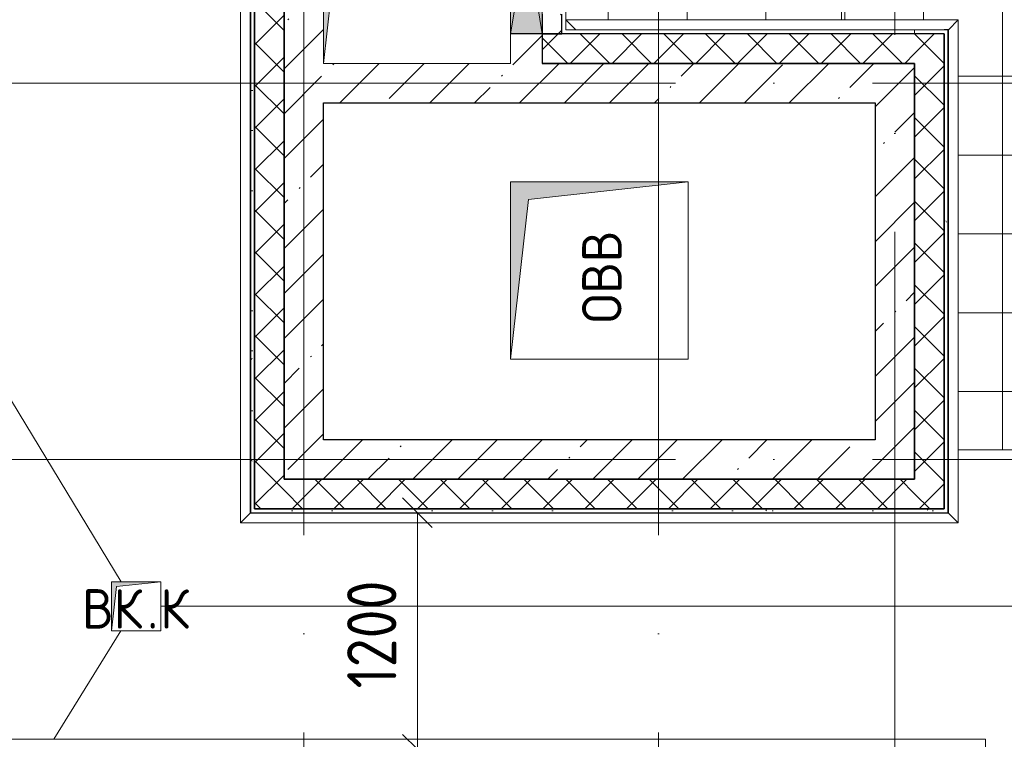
# Model space of a CAD drawing. Header units: millimetres. Extents: x -30540 to 150652, y -11730 to 123410.
# Tile 69 of 113: x 93414 to 98410, y 23835 to 27487. Entities that reach past the tile are written whole.
import ezdxf

# ---------------------------------------------------------------- set-up
doc = ezdxf.new("R2010")
doc.units = ezdxf.units.MM
doc.linetypes.add('ADSK_Линия сетки', pattern=[5000, 4000, -500, 0, -500])
for name, color, linetype, lineweight in [('A-____-____-DIMS', 7, 'Continuous', 9), ('A-____-____-DIMS-200', 7, 'Continuous', 9), ('A-____-NOTE-TEXT', 7, 'Continuous', 18), ('A-FLOR-____-OTLN', 7, 'Continuous', 18), ('A-FLOR-____-PATT', 7, 'Continuous', 18), ('A-GENM-____-OTLN', 7, 'Continuous', 18), ('A-GLAZ-____-MCUT', 7, 'Continuous', 9), ('A-GLAZ-____-OTLN', 7, 'Continuous', 18), ('A-ROOF-____-OTLN', 7, 'Continuous', 18), ('A-ROOF-____-PATT', 7, 'Continuous', 18), ('A-WALL-____-MCUT', 7, 'Continuous', 40), ('A-WALL-____-OTLN', 7, 'Continuous', 18), ('A-WALL-____-PATT', 7, 'Continuous', 40), ('E-CABL-TRAY-OTLN', 7, 'Continuous', 18), ('M-EQPM-____-OTLN', 7, 'Continuous', 18), ('S-GRID-____-OTLN', 7, 'Continuous', 9)]:
    doc.layers.add(name, color=color, linetype=linetype, lineweight=lineweight)
doc.styles.add('GOST Common', font='GOST_Common.ttf', dxfattribs={"height": 200})
doc.styles.add('GOST Common_2', font='GOST_Common.ttf', dxfattribs={"width": 0.9, "height": 250})
doc.dimstyles.new('ГОСТ_2_5_мм2', dxfattribs={"dimscale": 304.8, "dimtxt": 251.428749, "dimasz": 0.492126, "dimexe": 0.492126, "dimexo": 0.656168, "dimgap": 0.098425, "dimtad": 1, "dimdec": 0, "dimdsep": 46, "dimtxsty": 'GOST Common_2', "dimblk1": 'OBLIQUE', "dimblk2": 'OBLIQUE', "dimsah": 1, "dimcen": 0.09, "dimazin": 2, "dimtfac": 1, "dimtdec": 4, "dimtix": 1, "dimtmove": 0, "dimatfit": 3, "dimfxl": 1, "dimtvp": 1, "dimtolj": 1, "dimtzin": 0, "dimarcsym": 2})
pattern_1 = [(45, (0, 0), (-228.0985, 228.0985), []), (45, (228.1, 0), (-228.0985, 228.0985), [403.225, -80.645, 6.706, -73.939])]
pattern_2 = [(45, (0, 0), (-106.06602, 106.06602), []), (135, (0, 0), (-106.06602, -106.06602), [])]
pattern_3 = [(0, (0, 0), (0, 400), []), (90, (0, 0), (-400, 2e-14), [])]
pattern_4 = [(0, (0, 0), (406.4, 101.6), [6.706, -298.094, 6.706, -298.094, -1625.6]), (0, (0, 0), (406.4, 101.6), [-609.6, 6.706, -602.894, 6.706, -298.094, -711.2]), (0, (0, 0), (406.4, 101.6), [-1524, 6.706, -196.494, 6.706, -501.294]), (120, (152.4, 50.8), (-291.18818, 301.15272), [6.706, -298.094, 6.706, -298.094, -1625.6]), (120, (152.4, 50.8), (-291.18818, 301.15272), [-609.6, 6.706, -602.894, 6.706, -298.094, -711.2]), (120, (152.4, 50.8), (-291.18818, 301.15272), [-1524, 6.706, -196.494, 6.706, -501.294]), (240, (203.2, 254), (-115.21182, -402.75272), [6.706, -298.094, 6.706, -298.094, -1625.6]), (240, (203.2, 254), (-115.21182, -402.75272), [-609.6, 6.706, -602.894, 6.706, -298.094, -711.2]), (240, (203.2, 254), (-115.21182, -402.75272), [-1524, 6.706, -196.494, 6.706, -501.294])]

# ---------------------------------------------------------------- blocks, each defined once
blk = doc.blocks.new('АР_Канал вертикальный прямоугольный1 - ОВВ-6947647-Кровля ЭЛ')
at = {"layer": 'M-EQPM-____-OTLN', "lineweight": 13, "true_color": 0xe2e2e2}
blk.add_hatch(color=254, dxfattribs=at).paths.add_polyline_path([(450, -450), (-360, -360), (-450, 450), (-450, -450), (-442.5, -450)])
at = {"layer": 'M-EQPM-____-OTLN', "color": 253, "lineweight": 13, "true_color": 0xaaaaaa}
for p, q in [((-450, 450), (-360, -360)), ((-450, 450), (-360, -360)), ((-450, -450), (-450, 450)), ((-450, 450), (450, 450)), ((-450, -450), (-450, 450)), ((450, 450), (-450, 450)), ((-450, 450), (-450, -450)), ((450, 450), (450, -450)), ((450, -450), (450, 450)), ((-360, -360), (450, -450)), ((-360, -360), (450, -450)), ((450, -450), (-450, -450)), ((450, -450), (-450, -450)), ((-450, -450), (450, -450))]:
    blk.add_line(p, q, dxfattribs=at)
blk = doc.blocks.new('АР_Канал вертикальный прямоугольный1 - ОВВ-6947651-Кровля ЭЛ')
at = {"layer": 'M-EQPM-____-OTLN', "lineweight": 13, "true_color": 0xe2e2e2}
blk.add_hatch(color=254, dxfattribs=at).paths.add_polyline_path([(475, -475), (-380, -380), (-475, 475), (-475, -475), (-363.2, -475)])
at = {"layer": 'M-EQPM-____-OTLN', "color": 253, "lineweight": 13, "true_color": 0xaaaaaa}
for p, q in [((-475, 475), (-380, -380)), ((-475, 475), (-380, -380)), ((-475, -475), (-475, 475)), ((-475, 475), (475, 475)), ((-475, -475), (-475, 475)), ((475, 475), (-475, 475)), ((-475, 475), (-475, -475)), ((475, 475), (475, -475)), ((475, -475), (475, 475)), ((-380, -380), (475, -475)), ((-380, -380), (475, -475)), ((475, -475), (-475, -475)), ((475, -475), (-475, -475)), ((-475, -475), (475, -475))]:
    blk.add_line(p, q, dxfattribs=at)
blk = doc.blocks.new('АР_Канал вертикальный прямоугольный - ВК_К-6176987-Кровля ЭЛ')
at = {"layer": 'M-EQPM-____-OTLN', "lineweight": 13, "true_color": 0xe2e2e2}
blk.add_hatch(color=254, dxfattribs=at).paths.add_polyline_path([(-125, -125), (-100, 100), (125, 125), (-125, 125)])
at = {"layer": 'M-EQPM-____-OTLN', "color": 253, "lineweight": 13, "true_color": 0xaaaaaa}
for p, q in [((125, 125), (-125, 125)), ((-125, 125), (-125, -125)), ((125, 125), (-125, 125)), ((-125, 125), (-125, -125)), ((-125, -125), (-125, 125)), ((-125, 125), (125, 125)), ((-125, -125), (-100, 100)), ((-125, -125), (-100, 100)), ((-100, 100), (125, 125)), ((-100, 100), (125, 125)), ((125, -125), (125, 125)), ((125, 125), (125, -125)), ((-125, -125), (125, -125)), ((125, -125), (-125, -125))]:
    blk.add_line(p, q, dxfattribs=at)
blk = doc.blocks.new('_GM_Dt-St-D_Фартук гнутый из оцинкованной стали_Пристенный_Тип 1__c-верхняя кромка с отгибом_ - ФС-1_3_50х70У100-1_5_t__RAL7016-6269893-Кровля ЭЛ')
at = {"layer": 'A-GENM-____-OTLN', "color": 253, "lineweight": 13, "true_color": 0xaaaaaa}
for p, q in [((0, 1.5), (0, 0)), ((2716.5, 0), (0, 0)), ((50, -50), (0, 0)), ((2716.5, 0), (2716.5, 1.5)), ((2716.5, 0), (2766.5, -50)), ((2766.5, -50), (50, -50))]:
    blk.add_line(p, q, dxfattribs=at)
blk = doc.blocks.new('_GM_Dt-St-D_Фартук гнутый из оцинкованной стали_Пристенный_Тип 1__c-верхняя кромка с отгибом_ - ФС-1_3_50х70У100-1_5_t__RAL7016-6269890-Кровля ЭЛ')
at = {"layer": 'A-GENM-____-OTLN', "color": 253, "lineweight": 13, "true_color": 0xaaaaaa}
for p, q in [((50, 1.5), (50, 0)), ((3593, 0), (50, 0)), ((3593, 0), (3593, 1.5)), ((3593, 0), (3643, -50)), ((0, -50), (50, 0)), ((3643, -50), (0, -50))]:
    blk.add_line(p, q, dxfattribs=at)
blk = doc.blocks.new('_GM_Dt-St-D_Фартук гнутый из оцинкованной стали_Пристенный_Тип 1__c-верхняя кромка с отгибом_ - ФС-1_3_50х70У100-1_5_t__RAL7016-6276745-Кровля ЭЛ')
at = {"layer": 'A-GENM-____-OTLN', "color": 253, "lineweight": 13, "true_color": 0xaaaaaa}
for p, q in [((0, 50), (2553, 50)), ((50, 0), (0, 50)), ((50, 0), (2501.5, 0)), ((50, 0), (50, -1.5))]:
    blk.add_line(p, q, dxfattribs=at)
blk = doc.blocks.new('_GM_Dt-St-D_Фартук гнутый из оцинкованной стали_Пристенный_Тип 1__c-верхняя кромка с отгибом_ - ФС-1_3_50х70У100-1_5_t__RAL7016-6276748-Кровля ЭЛ')
at = {"layer": 'A-GENM-____-OTLN', "color": 253, "lineweight": 13, "true_color": 0xaaaaaa}
for p, q in [((0, 50), (1991.5, 50)), ((50, 0), (0, 50)), ((1991.5, 50), (1941.5, 0)), ((50, 0), (1941.5, 0)), ((50, 0), (50, -1.5)), ((1941.5, -1.5), (1941.5, 0)), ((50, -1.5), (1920, -1.5))]:
    blk.add_line(p, q, dxfattribs=at)
blk = doc.blocks.new('АР_Отверстие прямоугольное - ОВВ-V104-Кровля ЭЛ')
at = {"layer": 'A-GLAZ-____-OTLN', "lineweight": 13, "true_color": 0xf0f0f0}
blk.add_hatch(color=7, dxfattribs=at).paths.add_polyline_path([(625, 80), (-375, 80), (-375, -80), (625, -80)])
at = {"layer": 'A-GLAZ-____-MCUT', "color": 253, "lineweight": 15, "true_color": 0xaaaaaa}
for p, q in [((-375, 80), (-375, -80)), ((625, 80), (625, -80))]:
    blk.add_line(p, q, dxfattribs=at)
at = {"layer": 'A-GLAZ-____-OTLN', "color": 253, "lineweight": 5, "true_color": 0xaaaaaa}
for p, q in [((625, 80), (-375, -80)), ((-375, 80), (625, -80))]:
    blk.add_line(p, q, dxfattribs=at)
at = {"layer": 'A-GLAZ-____-OTLN', "color": 253, "lineweight": 13, "true_color": 0xaaaaaa}
for p, q in [((625, 80), (-375, 80)), ((-375, 80), (-375, -80)), ((625, -80), (625, 80)), ((-375, -80), (-175, -80))]:
    blk.add_line(p, q, dxfattribs=at)
blk = doc.blocks.new('Наметкина 10_РД_АР_К4_отсоединено_rvt-1-Кровля ЭЛ')
at = {"layer": 'A-FLOR-____-PATT', "lineweight": 5, "true_color": 0xd2d2d2}
h = blk.add_hatch(dxfattribs=at)
h.set_pattern_fill('FP_22', color=254, style=0, pattern_type=2)
h.set_pattern_definition(pattern_3)
h.paths.add_polyline_path([(96235.3, 27435), (96235.3, 27436.5), (96185.3, 27486.5), (96185.3, 27435)])
h.paths.add_polyline_path([(97584.9, 27486.5), (97584.9, 28635), (96185.3, 28635), (96185.3, 27599.6), (96576.6, 28277.5), (96585.3, 28272.5), (96185.3, 27579.6), (96185.3, 27486.5), (97251.2, 27486.5)])
at = {"layer": 'A-ROOF-____-PATT', "lineweight": 5, "true_color": 0xd2d2d2}
h = blk.add_hatch(dxfattribs=at)
h.set_pattern_fill('FP_22', color=254, style=0, pattern_type=2)
h.set_pattern_definition(pattern_3)
h.paths.add_polyline_path([(103145.3, 12249.9), (104045.3, 12249.9), (104045.3, 19755), (106355.3, 19755), (106355.3, 29125), (103558.6, 29125), (103558.6, 36525), (102658.6, 36525), (102658.6, 28225), (105457, 28225), (105455.3, 26225), (99313.8, 26225), (99313.8, 30946.5), (100275.8, 30946.5), (100275.8, 36525), (99375.8, 36525), (99375.8, 31775), (98176.8, 31775), (98176.8, 28705), (98125.3, 28755), (98125.3, 28635), (97585.3, 28635), (97584.9, 27486.5), (98176.8, 27486.5), (98176.8, 25304.5), (103455.3, 25304.5), (103455.3, 23720), (105455.3, 23720), (105455.3, 20655), (98589.6, 20655), (98589.6, 19585), (98594.5, 19554.1), (98608.7, 19526.2), (98630.8, 19504.1), (98658.7, 19489.9), (98689.6, 19485), (98855.3, 19485), (98855.3, 19755), (98935.3, 19755), (98935.3, 19775), (99775.3, 19775), (99775.3, 19755), (103145.3, 19755), (103145.3, 17983.6)])
h.paths.add_polyline_path([(95305.3, 12249.9), (96205.3, 12249.9), (96205.3, 13710), (98855.3, 13710), (98855.3, 19385), (98689.6, 19385), (98645.1, 19390), (98602.8, 19404.8), (98564.9, 19428.6), (98533.2, 19460.3), (98509.4, 19498.2), (98494.6, 19540.5), (98489.6, 19585), (98489.6, 20655), (97955.3, 20655), (97955.3, 14610), (95305.3, 14610)])
h.paths.add_polyline_path([(98007, 28655), (98105.3, 28655), (98105.3, 28685), (98007, 28685)])
at = {"layer": 'A-WALL-____-PATT', "lineweight": 5, "true_color": 0xaaaaaa}
h = blk.add_hatch(dxfattribs=at)
h.set_pattern_fill('FP_19', color=253, style=0, pattern_type=2)
h.set_pattern_definition(pattern_1)
h.paths.add_polyline_path([(94755.3, 25155), (94955.3, 25155), (94955.3, 35615), (94755.3, 35615), (94755.3, 26657.5)])
h = blk.add_hatch(dxfattribs=at)
h.set_pattern_fill('FP_21', color=253, style=0, pattern_type=2)
h.set_pattern_definition(pattern_2)
h.paths.add_polyline_path([(96165.3, 27415), (96165.3, 27515), (96065.3, 27515), (96065.3, 27415)])
h.paths.add_polyline_path([(96165.3, 28415), (96165.3, 28595), (96065.3, 28595), (96065.3, 28415)])
h.paths.add_polyline_path([(96065.3, 29495), (96165.3, 29495), (96165.3, 30065), (96065.3, 30065), (96065.3, 29515)])
h = blk.add_hatch(dxfattribs=at)
h.set_pattern_fill('FP_19', color=253, style=0, pattern_type=2)
h.set_pattern_definition(pattern_1)
h.paths.add_polyline_path([(96065.3, 27265), (96065.3, 27415), (95905.3, 27415), (95905.3, 27265)])
h.paths.add_polyline_path([(96065.3, 28415), (96065.3, 28515), (95905.3, 28515), (95905.3, 28415)])
h.paths.add_polyline_path([(95905.3, 29515), (96065.3, 29515), (96065.3, 29585), (95905.3, 29585), (95905.3, 29548.8)])
h = blk.add_hatch(dxfattribs=at)
h.set_pattern_fill('FP_24', color=253, style=0, pattern_type=2)
h.set_pattern_definition(pattern_4)
h.paths.add_polyline_path([(94605.3, 24985), (94605.3, 27700), (94585.3, 27700), (94585.3, 24985)])
h = blk.add_hatch(dxfattribs=at)
h.set_pattern_fill('FP_21', color=253, style=0, pattern_type=2)
h.set_pattern_definition(pattern_2)
h.paths.add_polyline_path([(94755.3, 25005), (94755.3, 27720), (94605.3, 27720), (94605.3, 25005)])
h = blk.add_hatch(dxfattribs=at)
h.set_pattern_fill('FP_24', color=253, style=0, pattern_type=2)
h.set_pattern_definition(pattern_4)
h.paths.add_polyline_path([(98105.3, 25005), (98125.3, 25005), (98125.3, 27435), (98105.3, 27435), (98105.3, 26657.5)])
h = blk.add_hatch(dxfattribs=at)
h.set_pattern_fill('FP_21', color=253, style=0, pattern_type=2)
h.set_pattern_definition(pattern_2)
h.paths.add_polyline_path([(97755.3, 27265), (97955.3, 27265), (97955.3, 27415), (96065.3, 27415), (96065.3, 27265), (97251.2, 27265)])
h = blk.add_hatch(dxfattribs=at)
h.set_pattern_fill('FP_21', color=253, style=0, pattern_type=2)
h.set_pattern_definition(pattern_2)
h.paths.add_polyline_path([(97955.3, 25005), (98105.3, 25005), (98105.3, 27415), (97955.3, 27415), (97955.3, 25155)])
h = blk.add_hatch(dxfattribs=at)
h.set_pattern_fill('FP_19', color=253, style=0, pattern_type=2)
h.set_pattern_definition(pattern_1)
h.paths.add_polyline_path([(94955.3, 27065), (97755.3, 27065), (97755.3, 27265), (94955.3, 27265)])
h = blk.add_hatch(dxfattribs=at)
h.set_pattern_fill('FP_19', color=253, style=0, pattern_type=2)
h.set_pattern_definition(pattern_1)
h.paths.add_polyline_path([(97755.3, 25155), (97955.3, 25155), (97955.3, 27265), (97755.3, 27265), (97755.3, 25355)])
h = blk.add_hatch(dxfattribs=at)
h.set_pattern_fill('FP_19', color=253, style=0, pattern_type=2)
h.set_pattern_definition(pattern_1)
h.paths.add_polyline_path([(97755.3, 25155), (97755.3, 25355), (94955.3, 25355), (94955.3, 25155), (97251.2, 25155)])
h = blk.add_hatch(dxfattribs=at)
h.set_pattern_fill('FP_21', color=253, style=0, pattern_type=2)
h.set_pattern_definition(pattern_2)
h.paths.add_polyline_path([(97955.3, 25005), (97955.3, 25155), (94755.3, 25155), (94755.3, 25005), (97251.2, 25005)])
h = blk.add_hatch(dxfattribs=at)
h.set_pattern_fill('FP_24', color=253, style=0, pattern_type=2)
h.set_pattern_definition(pattern_4)
h.paths.add_polyline_path([(94605.3, 24985), (98125.3, 24985), (98125.3, 25005), (94605.3, 25005)])
at = {"layer": 'A-FLOR-____-OTLN', "color": 253, "lineweight": 13, "true_color": 0xaaaaaa}
for p, q in [((96185.3, 27579.6), (96185.3, 27435)), ((96185.3, 27435), (96235.3, 27435)), ((97955.3, 27435), (97955.3, 27415))]:
    blk.add_line(p, q, dxfattribs=at)
at = {"layer": 'A-ROOF-____-OTLN', "color": 253, "lineweight": 13, "true_color": 0xaaaaaa}
for p, q in [((97584.9, 28635), (97584.9, 27486.5)), ((93929.3, 24635), (91925.3, 27933.5)), ((98176.8, 25304.5), (103455.3, 25304.5)), ((94130.3, 24510), (100380.3, 24510)), ((93587, 23835), (93927.8, 24385))]:
    blk.add_line(p, q, dxfattribs=at)
at = {"layer": 'A-WALL-____-MCUT', "color": 253, "lineweight": 30, "true_color": 0xaaaaaa}
for p, q in [((94585.3, 27700), (94585.3, 24985)), ((94605.3, 27720), (94605.3, 25005)), ((94605.3, 25005), (94605.3, 27700)), ((94755.3, 27720), (94755.3, 25155)), ((94755.3, 25155), (94755.3, 27720)), ((96065.3, 27515), (96065.3, 27415)), ((96165.3, 27415), (96165.3, 27515)), ((98125.3, 27435), (98105.3, 27435)), ((98125.3, 25005), (98125.3, 27435)), ((96065.3, 27415), (95905.3, 27415)), ((96065.3, 27415), (96165.3, 27415)), ((97955.3, 27415), (96065.3, 27415)), ((96065.3, 27415), (96065.3, 27265)), ((98105.3, 27415), (97955.3, 27415)), ((98105.3, 25005), (98105.3, 27415)), ((98105.3, 27415), (98105.3, 25005)), ((97755.3, 27265), (96065.3, 27265)), ((96065.3, 27265), (97755.3, 27265)), ((97955.3, 27265), (97755.3, 27265)), ((97755.3, 27265), (97955.3, 27265)), ((97955.3, 25155), (97955.3, 27265)), ((97955.3, 27265), (97955.3, 25155)), ((94955.3, 25355), (94955.3, 27065)), ((94955.3, 27065), (97755.3, 27065)), ((97755.3, 27065), (97755.3, 25355)), ((97755.3, 25355), (94955.3, 25355)), ((94755.3, 25155), (94955.3, 25155)), ((97955.3, 25155), (94755.3, 25155)), ((94955.3, 25155), (97755.3, 25155)), ((97755.3, 25155), (97955.3, 25155)), ((94585.3, 24985), (94605.3, 24985)), ((94605.3, 25005), (94755.3, 25005)), ((98105.3, 25005), (94605.3, 25005)), ((94605.3, 24985), (98125.3, 24985)), ((94755.3, 25005), (97955.3, 25005)), ((97955.3, 25005), (98105.3, 25005)), ((98125.3, 24985), (98125.3, 25005))]:
    blk.add_line(p, q, dxfattribs=at)
at = {"layer": 'A-WALL-____-OTLN', "color": 253, "lineweight": 13, "true_color": 0xaaaaaa}
blk.add_line((95905.3, 27415), (96065.3, 27415), dxfattribs=at)
at = {"layer": 'A-GENM-____-OTLN', "color": 253, "lineweight": 13, "true_color": 0xaaaaaa}
for name, p, rotation in [('_GM_Dt-St-D_Фартук гнутый из оцинкованной стали_Пристенный_Тип 1__c-верхняя кромка с отгибом_ - ФС-1_3_50х70У100-1_5_t__RAL7016-6269893-Кровля ЭЛ', (94583.8, 27700), 269.9999999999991), ('_GM_Dt-St-D_Фартук гнутый из оцинкованной стали_Пристенный_Тип 1__c-верхняя кромка с отгибом_ - ФС-1_3_50х70У100-1_5_t__RAL7016-6276745-Кровля ЭЛ', (98126.8, 27486.5), 270.0000000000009)]:
    blk.add_blockref(name, p, dxfattribs=dict(at, rotation=rotation))
for name, p in [('_GM_Dt-St-D_Фартук гнутый из оцинкованной стали_Пристенный_Тип 1__c-верхняя кромка с отгибом_ - ФС-1_3_50х70У100-1_5_t__RAL7016-6276748-Кровля ЭЛ', (96185.3, 27436.5)), ('_GM_Dt-St-D_Фартук гнутый из оцинкованной стали_Пристенный_Тип 1__c-верхняя кромка с отгибом_ - ФС-1_3_50х70У100-1_5_t__RAL7016-6269890-Кровля ЭЛ', (94533.8, 24983.5))]:
    blk.add_blockref(name, p, dxfattribs=at)
at = {"layer": 'A-GLAZ-____-OTLN', "color": 253, "lineweight": 13, "true_color": 0xaaaaaa, "rotation": 269.9999999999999}
blk.add_blockref('АР_Отверстие прямоугольное - ОВВ-V104-Кровля ЭЛ', (95985.3, 28040), dxfattribs=at)
at = {"layer": 'M-EQPM-____-OTLN', "color": 253, "lineweight": 13, "true_color": 0xaaaaaa, "rotation": 270.0000000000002}
for name, p in [('АР_Канал вертикальный прямоугольный1 - ОВВ-6947651-Кровля ЭЛ', (95430.3, 27740)), ('АР_Канал вертикальный прямоугольный1 - ОВВ-6947647-Кровля ЭЛ', (96355.3, 26215))]:
    blk.add_blockref(name, p, dxfattribs=at)
at = {"layer": 'M-EQPM-____-OTLN', "color": 253, "lineweight": 13, "true_color": 0xaaaaaa}
blk.add_blockref('АР_Канал вертикальный прямоугольный - ВК_К-6176987-Кровля ЭЛ', (94005.3, 24510), dxfattribs=at)
at = {"layer": 'A-____-NOTE-TEXT', "color": 253, "lineweight": 5, "true_color": 0xaaaaaa, "insert": (96268.1, 25947.2), "char_height": 200, "width": 609.282, "attachment_point": 1, "rotation": 90, "style": 'GOST Common'}
blk.add_mtext('ОВВ', dxfattribs=at)
at = {"layer": 'A-____-NOTE-TEXT', "color": 253, "lineweight": 5, "true_color": 0xaaaaaa, "char_height": 200, "attachment_point": 1, "style": 'GOST Common'}
for s, insert, width in [('ВК', (93730.1, 24597.2), 400.844), ('\\fGOST Common|b0|i0|c204|p34|;К', (94127, 24597.2), 192.405), ('\\fGOST Common|b0|i0|c204|p34|;.', (94060.8, 24597.2), 80.169)]:
    blk.add_mtext(s, dxfattribs=dict(at, insert=insert, width=width))
blk = doc.blocks.new('DIMBLOCK1-Кровля ЭЛ')
at = {"layer": 'A-____-____-DIMS-200'}
for p, q in [((95432.2, 24985), (95357.2, 25060)), ((95526.2, 24985), (95282.2, 24985)), ((95432.2, 23785), (95432.2, 24985)), ((95432.2, 24985), (95507.2, 24910)), ((95432.2, 24985), (95526.2, 24985)), ((95432.2, 23785), (95357.2, 23860)), ((95526.2, 23785), (95282.2, 23785)), ((95432.2, 23785), (95507.2, 23710)), ((95432.2, 23785), (95526.2, 23785))]:
    blk.add_line(p, q, dxfattribs=at)
at = {"layer": 'A-____-____-DIMS-200', "color": 0, "insert": (95075.5, 24093.1), "char_height": 250, "width": 700.591, "attachment_point": 1, "rotation": 90, "line_spacing_factor": 1.022761, "style": 'GOST Common_2'}
blk.add_mtext('1200', dxfattribs=at)
blk = doc.blocks.new('_Oblique')
at = {"color": 0, "linetype": 'ByBlock', "lineweight": -2}
blk.add_line((-0.5, -0.5), (0.5, 0.5), dxfattribs=at)

msp = doc.modelspace()

# ---------------------------------------------------------------- linework, layer by layer
at = {"layer": 'E-CABL-TRAY-OTLN', "color": 1, "true_color": 0xff0000}
for p, q in [((91510.3, 23835), (98314.6, 23835)), ((98314.6, 23835), (98314.6, 23735))]:
    msp.add_line(p, q, dxfattribs=at)
at = {"layer": 'S-GRID-____-OTLN', "color": 253, "linetype": 'ADSK_Линия сетки', "true_color": 0xaaaaaa}
for p, q in [((94855.3, -10130.4), (94855.3, 56550)), ((96655.3, -10130.4), (96655.3, 56550)), ((97855.3, -7590.4), (97855.3, 56550)), ((111741.6, 27165), (78589.2, 27165)), ((111741.6, 25255), (78589.2, 25255))]:
    msp.add_line(p, q, dxfattribs=at)

# ---------------------------------------------------------------- block references
at = {"lineweight": 5}
msp.add_blockref('Наметкина 10_РД_АР_К4_отсоединено_rvt-1-Кровля ЭЛ', (0, 0), dxfattribs=at)

# ---------------------------------------------------------------- dimensions: what is measured, and where the dimension line sits
at = {"layer": 'A-____-____-DIMS'}
dim = msp.add_linear_dim(base=(95432.2, 24985), p1=(95326.2, 23785), p2=(95326.2, 24985), angle=90, dimstyle='ГОСТ_2_5_мм2', override={"dimpost": '<>', "dimfxl": 1200.000004}, dxfattribs=at)
dim.commit()
dim.dimension.update_dxf_attribs({"geometry": 'DIMBLOCK1-Кровля ЭЛ', "text_midpoint": (95277.2, 24385)})

doc.saveas('drawing.dxf')
